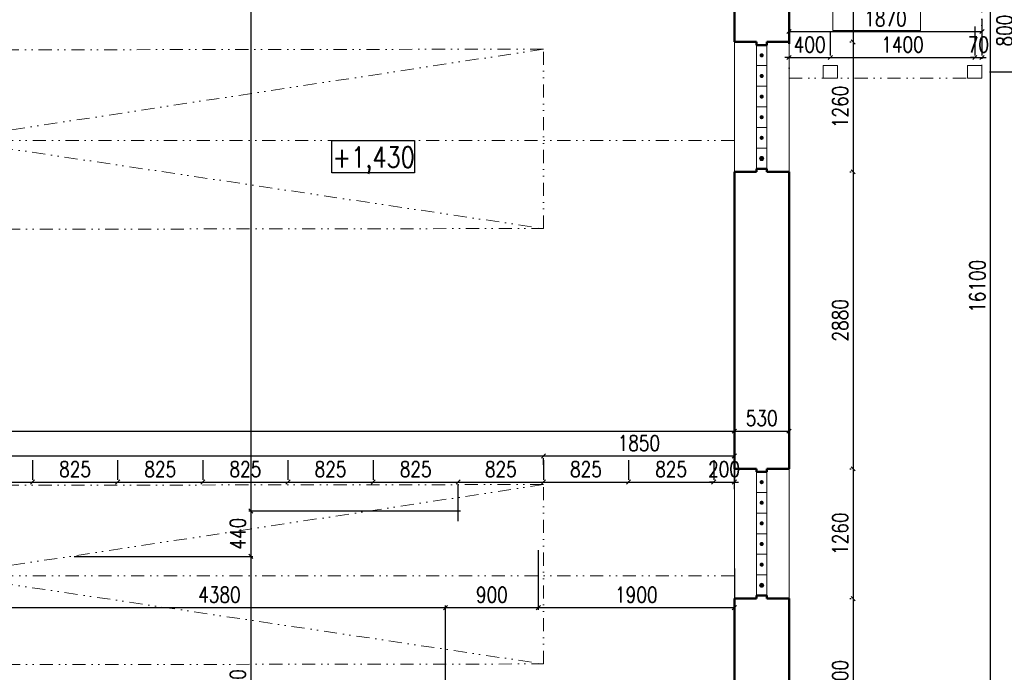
# Model space of a CAD drawing. Header units: millimetres. Extents: x -238874 to 551972, y -298952 to 658415.
# Tile 86 of 256: x 59932 to 69474, y 33475 to 39806. Entities that reach past the tile are written whole.
import ezdxf

# ---------------------------------------------------------------- set-up
doc = ezdxf.new("R2010")
doc.units = ezdxf.units.MM
doc.header["$LTSCALE"] = 20
doc.linetypes.add('DIVIDE2', pattern=[15.875, 6.35, -3.175, 0, -3.175, 0, -3.175])
doc.layers.add('CZ', color=255, linetype='Continuous')
doc.layers.add('KOTY', color=8, linetype='Continuous')
doc.layers.add('NOSNÉ', color=8, linetype='Continuous', lineweight=50)
doc.layers.add('PRUCHODY', color=7, linetype='Continuous', lineweight=18)
doc.styles.add('SIMPLEX', font='SIMPLEX.shx', dxfattribs={"width": 0.8, "bigfont": 'CAD13.shx'})
doc.styles.get("Standard").update_dxf_attribs({"font": 'simplex.shx', "width": 0.8})
doc.dimstyles.new('CKA', dxfattribs={"dimtxt": 200, "dimasz": 40, "dimexe": 20, "dimexo": 0.2, "dimgap": 50, "dimtad": 1, "dimdec": 0, "dimrnd": 1, "dimzin": 0, "dimdsep": 46, "dimtxsty": 'Standard', "dimblk1": 'OBLIQUE', "dimblk2": 'OBLIQUE', "dimsah": 1, "dimcen": 0.09, "dimclrd": 253, "dimclre": 253, "dimclrt": 253, "dimadec": 0, "dimazin": 0, "dimtfac": 1, "dimtdec": 0, "dimtix": 1, "dimtmove": 2, "dimatfit": 3, "dimfxl": 1, "dimtolj": 1, "dimtzin": 0, "dimarcsym": 0})

# ---------------------------------------------------------------- blocks, each defined once
blk = doc.blocks.new('_OBLIQUE')
at = {"color": 0, "linetype": 'ByBlock'}
blk.add_line((-0.5, -0.5), (0.5, 0.5), dxfattribs=at)
blk = doc.blocks.new('*D52')
at = {"layer": 'DEFPOINTS', "color": 0, "transparency": 16777216}
for p in [(61283.4, 45270), (62171.5, 35039.8), (64584.2, 35039.8)]:
    blk.add_point(p, dxfattribs=at)
at = {"layer": 'KOTY', "lineweight": -2, "transparency": 16777216}
for p, q in [((62171.5, 45270), (62171.5, 35039.8)), ((64203.4, 35039.8), (62151.5, 35039.8))]:
    blk.add_line(p, q, dxfattribs=at)
at = {"layer": 'KOTY', "lineweight": -2, "transparency": 16777216, "xscale": 40, "yscale": 40, "zscale": 40}
for p, rotation in [((62171.5, 45270), 90), ((62171.5, 35039.8), 270)]:
    blk.add_blockref('_OBLIQUE', p, dxfattribs=dict(at, rotation=rotation))
at = {"layer": 'KOTY', "transparency": 16777216, "insert": (62046.5, 40154.9), "char_height": 150, "attachment_point": 5, "rotation": 90, "style": 'SIMPLEX'}
blk.add_mtext('\\A1;10230', dxfattribs=at)
blk = doc.blocks.new('*D65')
at = {"layer": 'DEFPOINTS', "color": 0, "transparency": 16777216}
for p in [(67388, 45270), (67388, 29170), (69338, 29170)]:
    blk.add_point(p, dxfattribs=at)
at = {"layer": 'KOTY', "lineweight": -2, "transparency": 16777216}
for p, q in [((69338, 45270), (69338, 29170)), ((67768.7, 29170), (69358, 29170))]:
    blk.add_line(p, q, dxfattribs=at)
at = {"layer": 'KOTY', "lineweight": -2, "transparency": 16777216, "xscale": 40, "yscale": 40, "zscale": 40}
for p, rotation in [((69338, 45270), 90), ((69338, 29170), 270)]:
    blk.add_blockref('_OBLIQUE', p, dxfattribs=dict(at, rotation=rotation))
at = {"layer": 'KOTY', "transparency": 16777216, "insert": (69213, 37220), "char_height": 150, "attachment_point": 5, "rotation": 90, "style": 'SIMPLEX'}
blk.add_mtext('\\A1;16100', dxfattribs=at)
blk = doc.blocks.new('*D198')
at = {"layer": 'DEFPOINTS', "color": 0, "transparency": 16777216}
for p in [(66858, 35815.3), (48304, 34870), (66858, 34870)]:
    blk.add_point(p, dxfattribs=at)
at = {"layer": 'KOTY', "lineweight": -2, "transparency": 16777216}
for p, q in [((48304, 35815.3), (66858, 35815.3)), ((66858, 35250.8), (66858, 35835.3))]:
    blk.add_line(p, q, dxfattribs=at)
at = {"layer": 'KOTY', "lineweight": -2, "transparency": 16777216, "xscale": 40, "yscale": 40, "zscale": 40, "rotation": 180}
blk.add_blockref('_OBLIQUE', (48304, 35815.3), dxfattribs=at)
at = {"layer": 'KOTY', "lineweight": -2, "transparency": 16777216, "xscale": 40, "yscale": 40, "zscale": 40}
blk.add_blockref('_OBLIQUE', (66858, 35815.3), dxfattribs=at)
at = {"layer": 'KOTY', "transparency": 16777216, "insert": (57581, 35940.3), "char_height": 150, "attachment_point": 5, "style": 'SIMPLEX'}
blk.add_mtext('\\A1;18554', dxfattribs=at)
blk = doc.blocks.new('*D239')
at = {"layer": 'DEFPOINTS', "color": 0, "transparency": 16777216}
for p in [(60079.7, 34600), (62171.5, 32000), (62933.8, 32000)]:
    blk.add_point(p, dxfattribs=at)
at = {"layer": 'KOTY', "lineweight": -2, "transparency": 16777216}
for p, q in [((62171.5, 34600), (62171.5, 32000)), ((62553, 32000), (62151.5, 32000))]:
    blk.add_line(p, q, dxfattribs=at)
at = {"layer": 'KOTY', "lineweight": -2, "transparency": 16777216, "xscale": 40, "yscale": 40, "zscale": 40}
for p, rotation in [((62171.5, 34600), 90), ((62171.5, 32000), 270)]:
    blk.add_blockref('_OBLIQUE', p, dxfattribs=dict(at, rotation=rotation))
at = {"layer": 'KOTY', "transparency": 16777216, "insert": (62046.5, 33300), "char_height": 150, "attachment_point": 5, "rotation": 90, "style": 'SIMPLEX'}
blk.add_mtext('\\A1;2600', dxfattribs=at)
blk = doc.blocks.new('*D247')
at = {"layer": 'DEFPOINTS', "color": 0, "transparency": 16777216}
for p in [(64058, 34103.1), (59678, 32000), (64058, 32000)]:
    blk.add_point(p, dxfattribs=at)
at = {"layer": 'KOTY', "lineweight": -2, "transparency": 16777216}
for p, q in [((59678, 34103.1), (64058, 34103.1)), ((64058, 32380.8), (64058, 34123.1))]:
    blk.add_line(p, q, dxfattribs=at)
at = {"layer": 'KOTY', "lineweight": -2, "transparency": 16777216, "xscale": 40, "yscale": 40, "zscale": 40, "rotation": 180}
blk.add_blockref('_OBLIQUE', (59678, 34103.1), dxfattribs=at)
at = {"layer": 'KOTY', "lineweight": -2, "transparency": 16777216, "xscale": 40, "yscale": 40, "zscale": 40}
blk.add_blockref('_OBLIQUE', (64058, 34103.1), dxfattribs=at)
at = {"layer": 'KOTY', "transparency": 16777216, "insert": (61868, 34228.1), "char_height": 150, "attachment_point": 5, "style": 'SIMPLEX'}
blk.add_mtext('\\A1;4380', dxfattribs=at)
blk = doc.blocks.new('*D248')
at = {"layer": 'DEFPOINTS', "color": 0, "transparency": 16777216}
for p in [(64958, 35039.8), (64958, 34103.1), (64058, 32000)]:
    blk.add_point(p, dxfattribs=at)
at = {"layer": 'KOTY', "lineweight": -2, "transparency": 16777216}
for p, q in [((64958, 34659), (64958, 34083.1)), ((64058, 34103.1), (64958, 34103.1))]:
    blk.add_line(p, q, dxfattribs=at)
at = {"layer": 'KOTY', "lineweight": -2, "transparency": 16777216, "xscale": 40, "yscale": 40, "zscale": 40, "rotation": 180}
blk.add_blockref('_OBLIQUE', (64058, 34103.1), dxfattribs=at)
at = {"layer": 'KOTY', "lineweight": -2, "transparency": 16777216, "xscale": 40, "yscale": 40, "zscale": 40}
blk.add_blockref('_OBLIQUE', (64958, 34103.1), dxfattribs=at)
at = {"layer": 'KOTY', "transparency": 16777216, "insert": (64508, 34228.1), "char_height": 150, "attachment_point": 5, "style": 'SIMPLEX'}
blk.add_mtext('\\A1;900', dxfattribs=at)
blk = doc.blocks.new('*D273')
at = {"layer": 'DEFPOINTS', "color": 0, "transparency": 16777216}
for p in [(64584.2, 35039.8), (60079.7, 34600), (62171.5, 34600)]:
    blk.add_point(p, dxfattribs=at)
at = {"layer": 'KOTY', "lineweight": -2, "transparency": 16777216}
for p, q in [((62171.5, 35039.8), (62171.5, 34600)), ((60460.5, 34600), (62191.5, 34600))]:
    blk.add_line(p, q, dxfattribs=at)
at = {"layer": 'KOTY', "lineweight": -2, "transparency": 16777216, "xscale": 40, "yscale": 40, "zscale": 40}
for p, rotation in [((62171.5, 35039.8), 90), ((62171.5, 34600), 270)]:
    blk.add_blockref('_OBLIQUE', p, dxfattribs=dict(at, rotation=rotation))
at = {"layer": 'KOTY', "transparency": 16777216, "insert": (62046.5, 34819.9), "char_height": 150, "attachment_point": 5, "rotation": 90, "style": 'SIMPLEX'}
blk.add_mtext('\\A1;440', dxfattribs=at)
blk = doc.blocks.new('*D274')
at = {"layer": 'DEFPOINTS', "color": 0, "transparency": 16777216}
for p in [(62532.1, 35321.2), (61706.9, 35154.1), (62532.1, 35154.1)]:
    blk.add_point(p, dxfattribs=at)
at = {"layer": 'KOTY', "lineweight": -2, "transparency": 16777216}
for p, q in [((62532.1, 35534.9), (62532.1, 35341.2)), ((61706.9, 35321.2), (62532.1, 35321.2))]:
    blk.add_line(p, q, dxfattribs=at)
at = {"layer": 'KOTY', "lineweight": -2, "transparency": 16777216, "xscale": 40, "yscale": 40, "zscale": 40, "rotation": 180}
blk.add_blockref('_OBLIQUE', (61706.9, 35321.2), dxfattribs=at)
at = {"layer": 'KOTY', "lineweight": -2, "transparency": 16777216, "xscale": 40, "yscale": 40, "zscale": 40}
blk.add_blockref('_OBLIQUE', (62532.1, 35321.2), dxfattribs=at)
at = {"layer": 'KOTY', "transparency": 16777216, "insert": (62119.5, 35446.2), "char_height": 150, "attachment_point": 5, "style": 'SIMPLEX'}
blk.add_mtext('\\A1;825', dxfattribs=at)
blk = doc.blocks.new('*D275')
at = {"layer": 'DEFPOINTS', "color": 0, "transparency": 16777216}
for p in [(65007.6, 35870), (65007.6, 35574.2), (53455.1, 34870)]:
    blk.add_point(p, dxfattribs=at)
at = {"layer": 'KOTY', "lineweight": -2, "transparency": 16777216}
for p, q in [((53455.1, 35574.2), (65007.6, 35574.2)), ((65007.6, 35489.3), (65007.6, 35554.2))]:
    blk.add_line(p, q, dxfattribs=at)
at = {"layer": 'KOTY', "lineweight": -2, "transparency": 16777216, "xscale": 40, "yscale": 40, "zscale": 40, "rotation": 180}
blk.add_blockref('_OBLIQUE', (53455.1, 35574.2), dxfattribs=at)
at = {"layer": 'KOTY', "lineweight": -2, "transparency": 16777216, "xscale": 40, "yscale": 40, "zscale": 40}
blk.add_blockref('_OBLIQUE', (65007.6, 35574.2), dxfattribs=at)
at = {"layer": 'KOTY', "transparency": 16777216, "insert": (59231.3, 35699.2), "char_height": 150, "attachment_point": 5, "style": 'SIMPLEX'}
blk.add_mtext('\\A1;11553', dxfattribs=at)
blk = doc.blocks.new('*D290')
at = {"layer": 'DEFPOINTS', "color": 0, "transparency": 16777216}
for p in [(60056.5, 35321.2), (59231.3, 35154.1), (60056.5, 35154.1)]:
    blk.add_point(p, dxfattribs=at)
at = {"layer": 'KOTY', "lineweight": -2, "transparency": 16777216}
for p, q in [((60056.5, 35534.9), (60056.5, 35341.2)), ((59231.3, 35321.2), (60056.5, 35321.2))]:
    blk.add_line(p, q, dxfattribs=at)
at = {"layer": 'KOTY', "lineweight": -2, "transparency": 16777216, "xscale": 40, "yscale": 40, "zscale": 40, "rotation": 180}
blk.add_blockref('_OBLIQUE', (59231.3, 35321.2), dxfattribs=at)
at = {"layer": 'KOTY', "lineweight": -2, "transparency": 16777216, "xscale": 40, "yscale": 40, "zscale": 40}
blk.add_blockref('_OBLIQUE', (60056.5, 35321.2), dxfattribs=at)
at = {"layer": 'KOTY', "transparency": 16777216, "insert": (59643.9, 35446.2), "char_height": 150, "attachment_point": 5, "style": 'SIMPLEX'}
blk.add_mtext('\\A1;825', dxfattribs=at)
blk = doc.blocks.new('*D291')
at = {"layer": 'DEFPOINTS', "color": 0, "transparency": 16777216}
for p in [(60881.7, 35321.2), (60056.5, 35154.1), (60881.7, 35154.1)]:
    blk.add_point(p, dxfattribs=at)
at = {"layer": 'KOTY', "lineweight": -2, "transparency": 16777216}
for p, q in [((60881.7, 35534.9), (60881.7, 35341.2)), ((60056.5, 35321.2), (60881.7, 35321.2))]:
    blk.add_line(p, q, dxfattribs=at)
at = {"layer": 'KOTY', "lineweight": -2, "transparency": 16777216, "xscale": 40, "yscale": 40, "zscale": 40, "rotation": 180}
blk.add_blockref('_OBLIQUE', (60056.5, 35321.2), dxfattribs=at)
at = {"layer": 'KOTY', "lineweight": -2, "transparency": 16777216, "xscale": 40, "yscale": 40, "zscale": 40}
blk.add_blockref('_OBLIQUE', (60881.7, 35321.2), dxfattribs=at)
at = {"layer": 'KOTY', "transparency": 16777216, "insert": (60469.1, 35446.2), "char_height": 150, "attachment_point": 5, "style": 'SIMPLEX'}
blk.add_mtext('\\A1;825', dxfattribs=at)
blk = doc.blocks.new('*D292')
at = {"layer": 'DEFPOINTS', "color": 0, "transparency": 16777216}
for p in [(61706.9, 35321.2), (60881.7, 35154.1), (61706.9, 35154.1)]:
    blk.add_point(p, dxfattribs=at)
at = {"layer": 'KOTY', "lineweight": -2, "transparency": 16777216}
for p, q in [((61706.9, 35534.9), (61706.9, 35341.2)), ((60881.7, 35321.2), (61706.9, 35321.2))]:
    blk.add_line(p, q, dxfattribs=at)
at = {"layer": 'KOTY', "lineweight": -2, "transparency": 16777216, "xscale": 40, "yscale": 40, "zscale": 40, "rotation": 180}
blk.add_blockref('_OBLIQUE', (60881.7, 35321.2), dxfattribs=at)
at = {"layer": 'KOTY', "lineweight": -2, "transparency": 16777216, "xscale": 40, "yscale": 40, "zscale": 40}
blk.add_blockref('_OBLIQUE', (61706.9, 35321.2), dxfattribs=at)
at = {"layer": 'KOTY', "transparency": 16777216, "insert": (61294.3, 35446.2), "char_height": 150, "attachment_point": 5, "style": 'SIMPLEX'}
blk.add_mtext('\\A1;825', dxfattribs=at)
blk = doc.blocks.new('*D295')
at = {"layer": 'DEFPOINTS', "color": 0, "transparency": 16777216}
for p in [(68359.4, 38330), (68009.2, 35450), (68359.4, 35450)]:
    blk.add_point(p, dxfattribs=at)
at = {"layer": 'KOTY', "lineweight": -2, "transparency": 16777216}
for p, q in [((68009.2, 38330), (68009.2, 35450)), ((67978.7, 35450), (67989.2, 35450))]:
    blk.add_line(p, q, dxfattribs=at)
at = {"layer": 'KOTY', "lineweight": -2, "transparency": 16777216, "xscale": 40, "yscale": 40, "zscale": 40}
for p, rotation in [((68009.2, 38330), 90), ((68009.2, 35450), 270)]:
    blk.add_blockref('_OBLIQUE', p, dxfattribs=dict(at, rotation=rotation))
at = {"layer": 'KOTY', "transparency": 16777216, "insert": (67884.2, 36890), "char_height": 150, "attachment_point": 5, "rotation": 90, "style": 'SIMPLEX'}
blk.add_mtext('\\A1;2880', dxfattribs=at)
blk = doc.blocks.new('*D296')
at = {"layer": 'DEFPOINTS', "color": 0, "transparency": 16777216}
for p in [(67388, 35815.3), (66858, 35450), (67388, 35450)]:
    blk.add_point(p, dxfattribs=at)
at = {"layer": 'KOTY', "lineweight": -2, "transparency": 16777216}
for p, q in [((66858, 35815.3), (67388, 35815.3)), ((67388, 35830.8), (67388, 35835.3))]:
    blk.add_line(p, q, dxfattribs=at)
at = {"layer": 'KOTY', "lineweight": -2, "transparency": 16777216, "xscale": 40, "yscale": 40, "zscale": 40, "rotation": 180}
blk.add_blockref('_OBLIQUE', (66858, 35815.3), dxfattribs=at)
at = {"layer": 'KOTY', "lineweight": -2, "transparency": 16777216, "xscale": 40, "yscale": 40, "zscale": 40}
blk.add_blockref('_OBLIQUE', (67388, 35815.3), dxfattribs=at)
at = {"layer": 'KOTY', "transparency": 16777216, "insert": (67123, 35940.3), "char_height": 150, "attachment_point": 5, "style": 'SIMPLEX'}
blk.add_mtext('\\A1;530', dxfattribs=at)
blk = doc.blocks.new('*D297')
at = {"layer": 'DEFPOINTS', "color": 0, "transparency": 16777216}
for p in [(64958, 35039.8), (66858, 34103.1), (66858, 34103.1)]:
    blk.add_point(p, dxfattribs=at)
at = {"layer": 'KOTY', "lineweight": -2, "transparency": 16777216}
for p, q in [((66858, 34483.9), (66858, 34123.1)), ((64958, 34103.1), (66858, 34103.1))]:
    blk.add_line(p, q, dxfattribs=at)
at = {"layer": 'KOTY', "lineweight": -2, "transparency": 16777216, "xscale": 40, "yscale": 40, "zscale": 40, "rotation": 180}
blk.add_blockref('_OBLIQUE', (64958, 34103.1), dxfattribs=at)
at = {"layer": 'KOTY', "lineweight": -2, "transparency": 16777216, "xscale": 40, "yscale": 40, "zscale": 40}
blk.add_blockref('_OBLIQUE', (66858, 34103.1), dxfattribs=at)
at = {"layer": 'KOTY', "transparency": 16777216, "insert": (65908, 34228.1), "char_height": 150, "attachment_point": 5, "style": 'SIMPLEX'}
blk.add_mtext('\\A1;1900', dxfattribs=at)
blk = doc.blocks.new('*D298')
at = {"layer": 'DEFPOINTS', "color": 0, "transparency": 16777216}
for p in [(63357.2, 35321.2), (62532.1, 35154.1), (63357.2, 35154.1)]:
    blk.add_point(p, dxfattribs=at)
at = {"layer": 'KOTY', "lineweight": -2, "transparency": 16777216}
for p, q in [((63357.2, 35534.9), (63357.2, 35341.2)), ((62532.1, 35321.2), (63357.2, 35321.2))]:
    blk.add_line(p, q, dxfattribs=at)
at = {"layer": 'KOTY', "lineweight": -2, "transparency": 16777216, "xscale": 40, "yscale": 40, "zscale": 40, "rotation": 180}
blk.add_blockref('_OBLIQUE', (62532.1, 35321.2), dxfattribs=at)
at = {"layer": 'KOTY', "lineweight": -2, "transparency": 16777216, "xscale": 40, "yscale": 40, "zscale": 40}
blk.add_blockref('_OBLIQUE', (63357.2, 35321.2), dxfattribs=at)
at = {"layer": 'KOTY', "transparency": 16777216, "insert": (62944.6, 35446.2), "char_height": 150, "attachment_point": 5, "style": 'SIMPLEX'}
blk.add_mtext('\\A1;825', dxfattribs=at)
blk = doc.blocks.new('*D299')
at = {"layer": 'DEFPOINTS', "color": 0, "transparency": 16777216}
for p in [(64182.4, 35323.8), (64182.4, 35321.2), (63357.2, 35154.1)]:
    blk.add_point(p, dxfattribs=at)
at = {"layer": 'KOTY', "lineweight": -2, "transparency": 16777216}
for p, q in [((63357.2, 35321.2), (64182.4, 35321.2)), ((64182.4, 34943), (64182.4, 35301.2))]:
    blk.add_line(p, q, dxfattribs=at)
at = {"layer": 'KOTY', "lineweight": -2, "transparency": 16777216, "xscale": 40, "yscale": 40, "zscale": 40, "rotation": 180}
blk.add_blockref('_OBLIQUE', (63357.2, 35321.2), dxfattribs=at)
at = {"layer": 'KOTY', "lineweight": -2, "transparency": 16777216, "xscale": 40, "yscale": 40, "zscale": 40}
blk.add_blockref('_OBLIQUE', (64182.4, 35321.2), dxfattribs=at)
at = {"layer": 'KOTY', "transparency": 16777216, "insert": (63769.8, 35446.2), "char_height": 150, "attachment_point": 5, "style": 'SIMPLEX'}
blk.add_mtext('\\A1;825', dxfattribs=at)
blk = doc.blocks.new('*D300')
at = {"layer": 'DEFPOINTS', "color": 0, "transparency": 16777216}
for p in [(64182.4, 35323.8), (65007.6, 35321.2), (65007.6, 35154.1)]:
    blk.add_point(p, dxfattribs=at)
at = {"layer": 'KOTY', "lineweight": -2, "transparency": 16777216}
for p, q in [((65007.6, 35534.9), (65007.6, 35341.2)), ((64182.4, 35321.2), (65007.6, 35321.2))]:
    blk.add_line(p, q, dxfattribs=at)
at = {"layer": 'KOTY', "lineweight": -2, "transparency": 16777216, "xscale": 40, "yscale": 40, "zscale": 40, "rotation": 180}
blk.add_blockref('_OBLIQUE', (64182.4, 35321.2), dxfattribs=at)
at = {"layer": 'KOTY', "lineweight": -2, "transparency": 16777216, "xscale": 40, "yscale": 40, "zscale": 40}
blk.add_blockref('_OBLIQUE', (65007.6, 35321.2), dxfattribs=at)
at = {"layer": 'KOTY', "transparency": 16777216, "insert": (64595, 35446.2), "char_height": 150, "attachment_point": 5, "style": 'SIMPLEX'}
blk.add_mtext('\\A1;825', dxfattribs=at)
blk = doc.blocks.new('*D301')
at = {"layer": 'DEFPOINTS', "color": 0, "transparency": 16777216}
for p in [(65832.8, 35321.2), (65007.6, 35154.1), (65832.8, 35154.1)]:
    blk.add_point(p, dxfattribs=at)
at = {"layer": 'KOTY', "lineweight": -2, "transparency": 16777216}
for p, q in [((65832.8, 35534.9), (65832.8, 35341.2)), ((65007.6, 35321.2), (65832.8, 35321.2))]:
    blk.add_line(p, q, dxfattribs=at)
at = {"layer": 'KOTY', "lineweight": -2, "transparency": 16777216, "xscale": 40, "yscale": 40, "zscale": 40, "rotation": 180}
blk.add_blockref('_OBLIQUE', (65007.6, 35321.2), dxfattribs=at)
at = {"layer": 'KOTY', "lineweight": -2, "transparency": 16777216, "xscale": 40, "yscale": 40, "zscale": 40}
blk.add_blockref('_OBLIQUE', (65832.8, 35321.2), dxfattribs=at)
at = {"layer": 'KOTY', "transparency": 16777216, "insert": (65420.2, 35446.2), "char_height": 150, "attachment_point": 5, "style": 'SIMPLEX'}
blk.add_mtext('\\A1;825', dxfattribs=at)
blk = doc.blocks.new('*D302')
at = {"layer": 'DEFPOINTS', "color": 0, "transparency": 16777216}
for p in [(66658, 35321.2), (65832.8, 35154.1), (66658, 35154.1)]:
    blk.add_point(p, dxfattribs=at)
at = {"layer": 'KOTY', "lineweight": -2, "transparency": 16777216}
for p, q in [((66658, 35534.9), (66658, 35341.2)), ((65832.8, 35321.2), (66658, 35321.2))]:
    blk.add_line(p, q, dxfattribs=at)
at = {"layer": 'KOTY', "lineweight": -2, "transparency": 16777216, "xscale": 40, "yscale": 40, "zscale": 40, "rotation": 180}
blk.add_blockref('_OBLIQUE', (65832.8, 35321.2), dxfattribs=at)
at = {"layer": 'KOTY', "lineweight": -2, "transparency": 16777216, "xscale": 40, "yscale": 40, "zscale": 40}
blk.add_blockref('_OBLIQUE', (66658, 35321.2), dxfattribs=at)
at = {"layer": 'KOTY', "transparency": 16777216, "insert": (66245.4, 35446.2), "char_height": 150, "attachment_point": 5, "style": 'SIMPLEX'}
blk.add_mtext('\\A1;825', dxfattribs=at)
blk = doc.blocks.new('*D303')
at = {"layer": 'DEFPOINTS', "color": 0, "transparency": 16777216}
for p in [(66858, 35321.2), (66658, 35154.1), (66858, 35154.1)]:
    blk.add_point(p, dxfattribs=at)
at = {"layer": 'KOTY', "lineweight": -2, "transparency": 16777216}
for p, q in [((66858, 35534.9), (66858, 35341.2)), ((66658, 35321.2), (66618, 35321.2)), ((66658, 35321.2), (66858, 35321.2)), ((66858, 35321.2), (66898, 35321.2))]:
    blk.add_line(p, q, dxfattribs=at)
at = {"layer": 'KOTY', "lineweight": -2, "transparency": 16777216, "xscale": 40, "yscale": 40, "zscale": 40}
blk.add_blockref('_OBLIQUE', (66658, 35321.2), dxfattribs=at)
at = {"layer": 'KOTY', "lineweight": -2, "transparency": 16777216, "xscale": 40, "yscale": 40, "zscale": 40, "rotation": 180}
blk.add_blockref('_OBLIQUE', (66858, 35321.2), dxfattribs=at)
at = {"layer": 'KOTY', "transparency": 16777216, "insert": (66758, 35446.2), "char_height": 150, "attachment_point": 5, "style": 'SIMPLEX'}
blk.add_mtext('\\A1;200', dxfattribs=at)
blk = doc.blocks.new('*D304')
at = {"layer": 'DEFPOINTS', "color": 0, "transparency": 16777216}
for p in [(65007.6, 35870), (66858, 35574.2), (66858, 35450)]:
    blk.add_point(p, dxfattribs=at)
at = {"layer": 'KOTY', "lineweight": -2, "transparency": 16777216}
for p, q in [((66858, 35830.8), (66858, 35594.2)), ((65007.6, 35574.2), (66858, 35574.2))]:
    blk.add_line(p, q, dxfattribs=at)
at = {"layer": 'KOTY', "lineweight": -2, "transparency": 16777216, "xscale": 40, "yscale": 40, "zscale": 40, "rotation": 180}
blk.add_blockref('_OBLIQUE', (65007.6, 35574.2), dxfattribs=at)
at = {"layer": 'KOTY', "lineweight": -2, "transparency": 16777216, "xscale": 40, "yscale": 40, "zscale": 40}
blk.add_blockref('_OBLIQUE', (66858, 35574.2), dxfattribs=at)
at = {"layer": 'KOTY', "transparency": 16777216, "insert": (65932.8, 35699.2), "char_height": 150, "attachment_point": 5, "style": 'SIMPLEX'}
blk.add_mtext('\\A1;1850', dxfattribs=at)
blk = doc.blocks.new('*D307')
at = {"layer": 'DEFPOINTS', "color": 0, "transparency": 16777216}
for p in [(68359.4, 35450), (68009.2, 34190), (68359.4, 34190)]:
    blk.add_point(p, dxfattribs=at)
at = {"layer": 'KOTY', "lineweight": -2, "transparency": 16777216}
for p, q in [((68009.2, 35450), (68009.2, 34190)), ((67978.7, 34190), (67989.2, 34190))]:
    blk.add_line(p, q, dxfattribs=at)
at = {"layer": 'KOTY', "lineweight": -2, "transparency": 16777216, "xscale": 40, "yscale": 40, "zscale": 40}
for p, rotation in [((68009.2, 35450), 90), ((68009.2, 34190), 270)]:
    blk.add_blockref('_OBLIQUE', p, dxfattribs=dict(at, rotation=rotation))
at = {"layer": 'KOTY', "transparency": 16777216, "insert": (67884.2, 34820), "char_height": 150, "attachment_point": 5, "rotation": 90, "style": 'SIMPLEX'}
blk.add_mtext('\\A1;1260', dxfattribs=at)
blk = doc.blocks.new('*D308')
at = {"layer": 'DEFPOINTS', "color": 0, "transparency": 16777216}
for p in [(68359.4, 34190), (68009.2, 32590), (68359.4, 32590)]:
    blk.add_point(p, dxfattribs=at)
at = {"layer": 'KOTY', "lineweight": -2, "transparency": 16777216}
for p, q in [((68009.2, 34190), (68009.2, 32590)), ((67978.7, 32590), (67989.2, 32590))]:
    blk.add_line(p, q, dxfattribs=at)
at = {"layer": 'KOTY', "lineweight": -2, "transparency": 16777216, "xscale": 40, "yscale": 40, "zscale": 40}
for p, rotation in [((68009.2, 34190), 90), ((68009.2, 32590), 270)]:
    blk.add_blockref('_OBLIQUE', p, dxfattribs=dict(at, rotation=rotation))
at = {"layer": 'KOTY', "transparency": 16777216, "insert": (67884.2, 33390), "char_height": 150, "attachment_point": 5, "rotation": 90, "style": 'SIMPLEX'}
blk.add_mtext('\\A1;1600', dxfattribs=at)
blk = doc.blocks.new('*D310')
at = {"layer": 'DEFPOINTS', "color": 0, "transparency": 16777216}
for p in [(68359.4, 41140), (68009.2, 39590), (68359.4, 39590)]:
    blk.add_point(p, dxfattribs=at)
at = {"layer": 'KOTY', "lineweight": -2, "transparency": 16777216}
for p, q in [((68009.2, 41140), (68009.2, 39590)), ((67978.7, 39590), (67989.2, 39590))]:
    blk.add_line(p, q, dxfattribs=at)
at = {"layer": 'KOTY', "lineweight": -2, "transparency": 16777216, "xscale": 40, "yscale": 40, "zscale": 40}
for p, rotation in [((68009.2, 41140), 90), ((68009.2, 39590), 270)]:
    blk.add_blockref('_OBLIQUE', p, dxfattribs=dict(at, rotation=rotation))
at = {"layer": 'KOTY', "transparency": 16777216, "insert": (67884.2, 40365), "char_height": 150, "attachment_point": 5, "rotation": 90, "style": 'SIMPLEX'}
blk.add_mtext('\\A1;1550', dxfattribs=at)
blk = doc.blocks.new('*D311')
at = {"layer": 'DEFPOINTS', "color": 0, "transparency": 16777216}
for p in [(68359.4, 39590), (68009.2, 38330), (68359.4, 38330)]:
    blk.add_point(p, dxfattribs=at)
at = {"layer": 'KOTY', "lineweight": -2, "transparency": 16777216}
for p, q in [((68009.2, 39590), (68009.2, 38330)), ((67978.7, 38330), (67989.2, 38330))]:
    blk.add_line(p, q, dxfattribs=at)
at = {"layer": 'KOTY', "lineweight": -2, "transparency": 16777216, "xscale": 40, "yscale": 40, "zscale": 40}
for p, rotation in [((68009.2, 39590), 90), ((68009.2, 38330), 270)]:
    blk.add_blockref('_OBLIQUE', p, dxfattribs=dict(at, rotation=rotation))
at = {"layer": 'KOTY', "transparency": 16777216, "insert": (67884.2, 38960), "char_height": 150, "attachment_point": 5, "rotation": 90, "style": 'SIMPLEX'}
blk.add_mtext('\\A1;1260', dxfattribs=at)
blk = doc.blocks.new('*D315')
at = {"layer": 'DEFPOINTS', "color": 0, "transparency": 16777216}
for p in [(67788, 39439.1), (67388, 39300), (67788, 39300)]:
    blk.add_point(p, dxfattribs=at)
at = {"layer": 'KOTY', "lineweight": -2, "transparency": 16777216}
for p, q in [((67788, 39680.8), (67788, 39459.1)), ((67388, 39439.1), (67348, 39439.1)), ((67388, 39439.1), (67788, 39439.1)), ((67788, 39439.1), (67828, 39439.1))]:
    blk.add_line(p, q, dxfattribs=at)
at = {"layer": 'KOTY', "lineweight": -2, "transparency": 16777216, "xscale": 40, "yscale": 40, "zscale": 40}
blk.add_blockref('_OBLIQUE', (67388, 39439.1), dxfattribs=at)
at = {"layer": 'KOTY', "lineweight": -2, "transparency": 16777216, "xscale": 40, "yscale": 40, "zscale": 40, "rotation": 180}
blk.add_blockref('_OBLIQUE', (67788, 39439.1), dxfattribs=at)
at = {"layer": 'KOTY', "transparency": 16777216, "insert": (67588, 39564.1), "char_height": 150, "attachment_point": 5, "style": 'SIMPLEX'}
blk.add_mtext('\\A1;400', dxfattribs=at)
blk = doc.blocks.new('*D316')
at = {"layer": 'DEFPOINTS', "color": 0, "transparency": 16777216}
for p in [(69188, 39439.1), (69188, 39360), (67788, 39300)]:
    blk.add_point(p, dxfattribs=at)
at = {"layer": 'KOTY', "lineweight": -2, "transparency": 16777216}
for p, q in [((69188, 39740.8), (69188, 39459.1)), ((67788, 39439.1), (69188, 39439.1))]:
    blk.add_line(p, q, dxfattribs=at)
at = {"layer": 'KOTY', "lineweight": -2, "transparency": 16777216, "xscale": 40, "yscale": 40, "zscale": 40, "rotation": 180}
blk.add_blockref('_OBLIQUE', (67788, 39439.1), dxfattribs=at)
at = {"layer": 'KOTY', "lineweight": -2, "transparency": 16777216, "xscale": 40, "yscale": 40, "zscale": 40}
blk.add_blockref('_OBLIQUE', (69188, 39439.1), dxfattribs=at)
at = {"layer": 'KOTY', "transparency": 16777216, "insert": (68488, 39564.1), "char_height": 150, "attachment_point": 5, "style": 'SIMPLEX'}
blk.add_mtext('\\A1;1400', dxfattribs=at)
blk = doc.blocks.new('*D317')
at = {"layer": 'DEFPOINTS', "color": 0, "transparency": 16777216}
for p in [(69258, 39439.1), (69188, 39360), (69258, 39360)]:
    blk.add_point(p, dxfattribs=at)
at = {"layer": 'KOTY', "lineweight": -2, "transparency": 16777216}
for p, q in [((69258, 39740.8), (69258, 39459.1)), ((69188, 39439.1), (69148, 39439.1)), ((69188, 39439.1), (69258, 39439.1)), ((69258, 39439.1), (69298, 39439.1))]:
    blk.add_line(p, q, dxfattribs=at)
at = {"layer": 'KOTY', "lineweight": -2, "transparency": 16777216, "xscale": 40, "yscale": 40, "zscale": 40}
blk.add_blockref('_OBLIQUE', (69188, 39439.1), dxfattribs=at)
at = {"layer": 'KOTY', "lineweight": -2, "transparency": 16777216, "xscale": 40, "yscale": 40, "zscale": 40, "rotation": 180}
blk.add_blockref('_OBLIQUE', (69258, 39439.1), dxfattribs=at)
at = {"layer": 'KOTY', "transparency": 16777216, "insert": (69223, 39564.1), "char_height": 150, "attachment_point": 5, "style": 'SIMPLEX'}
blk.add_mtext('\\A1;70', dxfattribs=at)
blk = doc.blocks.new('*D318')
at = {"layer": 'DEFPOINTS', "color": 0, "transparency": 16777216}
for p in [(69258, 39692.3), (67388, 39424.8), (69258, 39424.8)]:
    blk.add_point(p, dxfattribs=at)
at = {"layer": 'KOTY', "lineweight": -2, "transparency": 16777216}
for p, q in [((69258, 39805.6), (69258, 39712.3)), ((67388, 39692.3), (69258, 39692.3))]:
    blk.add_line(p, q, dxfattribs=at)
at = {"layer": 'KOTY', "lineweight": -2, "transparency": 16777216, "xscale": 40, "yscale": 40, "zscale": 40, "rotation": 180}
blk.add_blockref('_OBLIQUE', (67388, 39692.3), dxfattribs=at)
at = {"layer": 'KOTY', "lineweight": -2, "transparency": 16777216, "xscale": 40, "yscale": 40, "zscale": 40}
blk.add_blockref('_OBLIQUE', (69258, 39692.3), dxfattribs=at)
at = {"layer": 'KOTY', "transparency": 16777216, "insert": (68323, 39817.3), "char_height": 150, "attachment_point": 5, "style": 'SIMPLEX'}
blk.add_mtext('\\A1;1870', dxfattribs=at)
blk = doc.blocks.new('*D319')
at = {"layer": 'DEFPOINTS', "color": 0, "transparency": 16777216}
for p in [(69088, 40100), (69601.9, 39300), (69711.4, 39300)]:
    blk.add_point(p, dxfattribs=at)
at = {"layer": 'KOTY', "lineweight": -2, "transparency": 16777216}
for p, q in [((69601.9, 40100), (69601.9, 39300)), ((69330.6, 39300), (69581.9, 39300))]:
    blk.add_line(p, q, dxfattribs=at)
at = {"layer": 'KOTY', "lineweight": -2, "transparency": 16777216, "xscale": 40, "yscale": 40, "zscale": 40}
for p, rotation in [((69601.9, 40100), 90), ((69601.9, 39300), 270)]:
    blk.add_blockref('_OBLIQUE', p, dxfattribs=dict(at, rotation=rotation))
at = {"layer": 'KOTY', "transparency": 16777216, "insert": (69476.9, 39700), "char_height": 150, "attachment_point": 5, "rotation": 90, "style": 'SIMPLEX'}
blk.add_mtext('\\A1;800', dxfattribs=at)

msp = doc.modelspace()

# ---------------------------------------------------------------- hatches: boundary and pattern name
at = {"layer": 'PRUCHODY'}
for points in [[(67142.962, 39460.047, 1), (67102.962, 39460.047, 1)], [(67142.962, 39260.047, 1), (67102.962, 39260.047, 1)], [(67142.962, 39060.047, 1), (67102.962, 39060.047, 1)], [(67142.962, 38860.047, 1), (67102.962, 38860.047, 1)], [(67142.962, 38660.047, 1), (67102.962, 38660.047, 1)], [(67142.962, 38460.047, 1), (67102.962, 38460.047, 1)], [(67142.962, 35320.047, 1), (67102.962, 35320.047, 1)], [(67142.962, 35120.047, 1), (67102.962, 35120.047, 1)], [(67142.962, 34920.047, 1), (67102.962, 34920.047, 1)], [(67142.962, 34720.047, 1), (67102.962, 34720.047, 1)], [(67142.962, 34520.047, 1), (67102.962, 34520.047, 1)], [(67142.962, 34320.047, 1), (67102.962, 34320.047, 1)]]:
    msp.add_hatch(color=256, dxfattribs=at).paths.add_polyline_path(points)

# ---------------------------------------------------------------- linework, layer by layer
at = {"layer": 'CZ', "color": 7}
msp.add_lwpolyline([(62957.722, 38635.031), (63756.748, 38635.031), (63756.748, 38319.093), (62957.722, 38319.093)], close=True, dxfattribs=at)
at = {"layer": 'NOSNÉ'}
for p, q in [((66857.962, 39590.047), (66857.962, 41140.047)), ((67387.962, 39570.047), (67387.962, 41140.047)), ((67072.962, 39590.047), (66857.962, 39590.047)), ((67072.962, 39560.047), (67072.962, 39590.047)), ((67172.962, 39560.047), (67072.962, 39560.047)), ((67387.962, 39590.047), (67172.962, 39590.047)), ((67172.962, 39560.047), (67172.962, 39590.047)), ((67072.962, 38330.047), (67072.962, 38360.047)), ((67172.962, 38360.047), (67072.962, 38360.047)), ((67172.962, 38360.047), (67172.962, 38330.047)), ((66857.962, 35450.047), (66857.962, 38330.047)), ((67072.962, 38330.047), (66857.962, 38330.047)), ((67387.962, 38330.047), (67172.962, 38330.047)), ((67387.962, 35450.047), (67387.962, 38330.047)), ((67072.962, 35450.047), (66857.962, 35450.047)), ((67072.962, 35420.047), (67072.962, 35450.047)), ((67172.962, 35420.047), (67072.962, 35420.047)), ((67387.962, 35450.047), (67172.962, 35450.047)), ((67172.962, 35420.047), (67172.962, 35450.047)), ((66857.962, 33300.047), (66857.962, 34190.047)), ((67072.962, 34190.047), (66857.962, 34190.047)), ((67172.962, 34220.047), (67072.962, 34220.047)), ((67072.962, 34190.047), (67072.962, 34220.047)), ((67172.962, 34220.047), (67172.962, 34190.047)), ((67387.962, 34190.047), (67172.962, 34190.047)), ((67387.962, 32424.54), (67387.962, 34190.047)), ((66857.962, 32590.047), (66857.962, 34089.646))]:
    msp.add_line(p, q, dxfattribs=at)
at = {"layer": 'PRUCHODY'}
for p, q in [((67812.962, 44140.047), (67812.962, 39700.047)), ((68662.962, 44140.047), (68662.962, 39700.047)), ((67812.962, 39700.047), (68662.962, 39700.047)), ((66857.962, 38330.047), (66857.962, 39590.047)), ((67072.962, 38360.047), (67072.962, 39560.047)), ((67172.962, 38360.047), (67172.962, 39560.047)), ((67387.962, 39590.047), (67387.962, 38330.047)), ((67172.962, 39360.047), (67072.962, 39360.047)), ((67172.962, 39160.047), (67072.962, 39160.047)), ((67172.962, 38960.047), (67072.962, 38960.047)), ((67172.962, 38760.047), (67072.962, 38760.047)), ((67172.962, 38560.047), (67072.962, 38560.047)), ((66857.962, 34190.047), (66857.962, 35450.047)), ((67072.962, 34220.047), (67072.962, 35420.047)), ((67172.962, 34220.047), (67172.962, 35420.047)), ((67387.962, 35450.047), (67387.962, 34190.047)), ((67172.962, 35220.047), (67072.962, 35220.047)), ((67172.962, 35020.047), (67072.962, 35020.047)), ((67172.962, 34820.047), (67072.962, 34820.047)), ((67172.962, 34620.047), (67072.962, 34620.047)), ((67172.962, 34420.047), (67072.962, 34420.047))]:
    msp.add_line(p, q, dxfattribs=at)
at = {"layer": 'PRUCHODY', "linetype": 'DIVIDE2'}
for p, q in [((65007.598, 39520.047), (53455.053, 37765.031)), ((53455.053, 39505.031), (65007.598, 37780.047)), ((66857.962, 38635.031), (48303.962, 38635.031)), ((65007.598, 35296.697), (53455.053, 33541.681)), ((53455.053, 35281.681), (65007.598, 33556.697)), ((66857.962, 34411.681), (48303.962, 34411.681))]:
    msp.add_line(p, q, dxfattribs=at)
for points in [[(69257.962, 40160.047), (67387.962, 40160.047), (67387.962, 39240.047), (69257.962, 39240.047)], [(65007.598, 39520.047), (53455.053, 39505.031), (53455.053, 37765.031), (65007.598, 37780.047)], [(65007.598, 35296.697), (53455.053, 35281.681), (53455.053, 33541.681), (65007.598, 33556.697)]]:
    msp.add_lwpolyline(points, close=True, dxfattribs=at)
at = {"layer": 'PRUCHODY'}
for points in [[(67717.962, 39240.047), (67857.962, 39240.047), (67857.962, 39360.047), (67717.962, 39360.047)], [(69117.962, 39240.047), (69257.962, 39240.047), (69257.962, 39360.047), (69117.962, 39360.047)]]:
    msp.add_lwpolyline(points, close=True, dxfattribs=at)
for centre in [(67122.962, 38460.047), (67122.962, 34320.047)]:
    msp.add_circle(centre, 20, dxfattribs=at)

# ---------------------------------------------------------------- texts
at = {"layer": 'CZ', "color": 7, "insert": (62966.011, 38573.209), "char_height": 200, "width": 1830.1, "attachment_point": 1}
msp.add_mtext('+1,430', dxfattribs=at)

# ---------------------------------------------------------------- dimensions: what is measured, and where the dimension line sits
at = {"layer": 'KOTY'}
for base, p1, p2, angle, text, picture, middle in [((62171.51, 35039.784), (61283.426, 45270.047), (64584.153, 35039.784), 270, '10230', '*D52', (62046.51, 40154.916)), ((69337.962, 29170.047), (67387.962, 45270.047), (67387.962, 29170.047), 270, '16100', '*D65', (69212.962, 37220.047)), ((68009.197, 39590.047), (68359.435, 41140.047), (68359.435, 39590.047), 90, '1550', '*D310', (67884.197, 40365.047)), ((69601.883, 39300.047), (69087.962, 40100.047), (69711.407, 39300.047), 270, '800', '*D319', (69476.883, 39700.047)), ((68009.197, 38330.047), (68359.435, 39590.047), (68359.435, 38330.047), 90, '1260', '*D311', (67884.197, 38960.047)), ((68009.197, 35450.047), (68359.435, 38330.047), (68359.435, 35450.047), 90, '2880', '*D295', (67884.197, 36890.047)), ((68009.197, 34190.047), (68359.435, 35450.047), (68359.435, 34190.047), 90, '1260', '*D307', (67884.197, 34820.047)), ((62171.51, 34600.047), (64584.153, 35039.784), (60079.699, 34600.047), 270, '440', '*D273', (62046.51, 34819.916)), ((62171.51, 32000.047), (60079.699, 34600.047), (62933.79, 32000.047), 270, '2600', '*D239', (62046.51, 33300.047)), ((68009.197, 32590.047), (68359.435, 34190.047), (68359.435, 32590.047), 90, '1600', '*D308', (67884.197, 33390.047))]:
    dim = msp.add_linear_dim(base=base, p1=p1, p2=p2, angle=angle, text=text, dimstyle='CKA', override={"dimtxt": 150, "dimexo": 380.774374, "dimtxsty": 'SIMPLEX', "dimse1": 1, "dimclrd": 256, "dimclre": 256, "dimclrt": 256}, dxfattribs=at)
    dim.commit()
    dim.dimension.update_dxf_attribs({"geometry": picture, "text_midpoint": middle})
for base, p1, p2, text, picture, middle in [((69257.962, 39692.306), (67387.962, 39424.835), (69257.962, 39424.835), '1870', '*D318', (68322.962, 39817.306)), ((69187.962, 39439.121), (67787.962, 39300.047), (69187.962, 39360.047), '1400', '*D316', (68487.962, 39564.121)), ((69257.962, 39439.121), (69187.962, 39360.047), (69257.962, 39360.047), '70', '*D317', (69222.962, 39564.121)), ((67787.962, 39439.121), (67387.962, 39300.047), (67787.962, 39300.047), '400', '*D315', (67587.962, 39564.121)), ((66857.962, 35815.322), (48303.962, 34870.047), (66857.962, 34870.047), '18554', '*D198', (57580.962, 35940.322)), ((67387.962, 35815.322), (66857.962, 35450.047), (67387.962, 35450.047), '530', '*D296', (67122.962, 35940.322)), ((65007.598, 35574.235), (53455.053, 34870.047), (65007.598, 35870.047), '11553', '*D275', (59231.326, 35699.235)), ((66857.962, 35574.235), (65007.598, 35870.047), (66857.962, 35450.047), '1850', '*D304', (65932.78, 35699.235)), ((60056.508, 35321.216), (59231.326, 35154.076), (60056.508, 35154.076), '825', '*D290', (59643.917, 35446.216)), ((60881.689, 35321.216), (60056.508, 35154.076), (60881.689, 35154.076), '825', '*D291', (60469.098, 35446.216)), ((61706.871, 35321.216), (60881.689, 35154.076), (61706.871, 35154.076), '825', '*D292', (61294.28, 35446.216)), ((62532.053, 35321.216), (61706.871, 35154.076), (62532.053, 35154.076), '825', '*D274', (62119.462, 35446.216)), ((63357.235, 35321.216), (62532.053, 35154.076), (63357.235, 35154.076), '825', '*D298', (62944.644, 35446.216)), ((64182.417, 35321.216), (63357.235, 35154.076), (64182.417, 35323.813), '825', '*D299', (63769.826, 35446.216)), ((65007.598, 35321.216), (64182.417, 35323.813), (65007.598, 35154.076), '825', '*D300', (64595.008, 35446.216)), ((65832.78, 35321.216), (65007.598, 35154.076), (65832.78, 35154.076), '825', '*D301', (65420.189, 35446.216)), ((66657.962, 35321.216), (65832.78, 35154.076), (66657.962, 35154.076), '825', '*D302', (66245.371, 35446.216)), ((66857.962, 35321.216), (66657.962, 35154.076), (66857.962, 35154.076), '200', '*D303', (66757.962, 35446.216)), ((64957.962, 34103.1), (64057.962, 32000.047), (64957.962, 35039.784), '900', '*D248', (64507.962, 34228.1)), ((66857.962, 34103.1), (64957.962, 35039.784), (66857.962, 34103.1), '1900', '*D297', (65907.962, 34228.1)), ((64057.962, 34103.1), (59677.962, 32000.047), (64057.962, 32000.047), '4380', '*D247', (61867.962, 34228.1))]:
    dim = msp.add_linear_dim(base=base, p1=p1, p2=p2, text=text, dimstyle='CKA', override={"dimtxt": 150, "dimexo": 380.774374, "dimtxsty": 'SIMPLEX', "dimse1": 1, "dimclrd": 256, "dimclre": 256, "dimclrt": 256}, dxfattribs=at)
    dim.commit()
    dim.dimension.update_dxf_attribs({"geometry": picture, "text_midpoint": middle})

doc.saveas('drawing.dxf')
